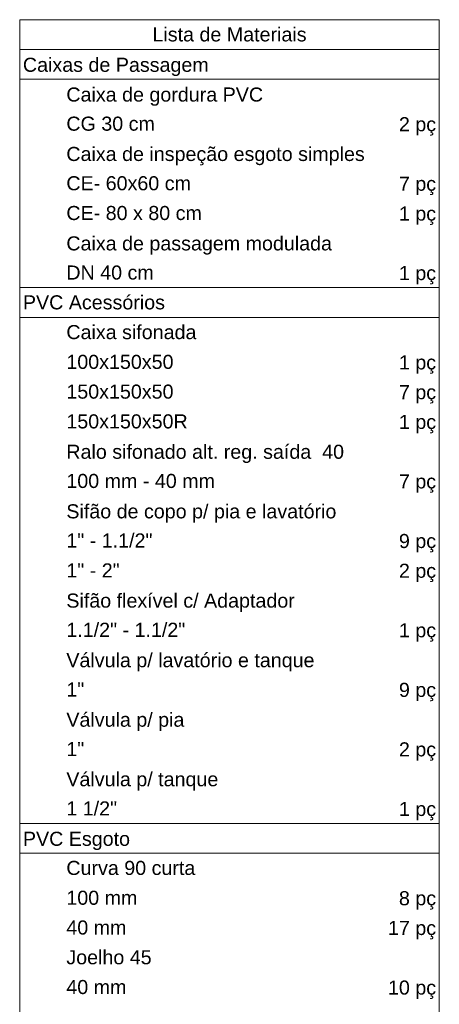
# Model space of a CAD drawing. Header units: millimetres. Extents: x 53 to 3943, y 29 to 3483.
# Tile 51 of 52: x 3924 to 3930, y 3467 to 3482. Entities that reach past the tile are written whole.
import ezdxf

# ---------------------------------------------------------------- set-up
doc = ezdxf.new("R2010")
doc.units = ezdxf.units.MM
doc.header["$MEASUREMENT"] = 0
doc.layers.add('DI-Tabelas', color=7, linetype='Continuous', lineweight=5)
doc.styles.add('Arial', font='txt')

msp = doc.modelspace()

# ---------------------------------------------------------------- linework, layer by layer
at = {"layer": 'DI-Tabelas'}
for p, q in [((3923.718, 3482.035), (3923.718, 3482.5)), ((3923.718, 3482.5), (3930.275, 3482.5)), ((3930.275, 3482.5), (3930.275, 3482.035)), ((3930.275, 3482.035), (3923.718, 3482.035)), ((3923.718, 3481.569), (3923.718, 3482.035)), ((3930.275, 3482.035), (3930.275, 3481.569)), ((3930.275, 3481.569), (3923.718, 3481.569)), ((3923.718, 3481.104), (3923.718, 3481.569)), ((3930.275, 3481.569), (3930.275, 3481.104)), ((3923.718, 3480.639), (3923.718, 3481.104)), ((3930.275, 3481.104), (3930.275, 3480.639)), ((3923.718, 3480.174), (3923.718, 3480.639)), ((3930.275, 3480.639), (3930.275, 3480.174)), ((3923.718, 3479.709), (3923.718, 3480.174)), ((3930.275, 3480.174), (3930.275, 3479.709)), ((3923.718, 3479.243), (3923.718, 3479.709)), ((3930.275, 3479.709), (3930.275, 3479.243)), ((3923.718, 3478.778), (3923.718, 3479.243)), ((3930.275, 3479.243), (3930.275, 3478.778)), ((3923.718, 3478.313), (3923.718, 3478.778)), ((3930.275, 3478.778), (3930.275, 3478.313)), ((3924.397, 3478.313), (3923.718, 3478.313)), ((3923.718, 3477.848), (3923.718, 3478.313)), ((3927.481, 3478.313), (3924.397, 3478.313)), ((3930.275, 3478.313), (3927.481, 3478.313)), ((3930.275, 3478.313), (3930.275, 3477.848)), ((3930.275, 3477.848), (3923.718, 3477.848)), ((3923.718, 3477.383), (3923.718, 3477.848)), ((3930.275, 3477.848), (3930.275, 3477.383)), ((3923.718, 3476.917), (3923.718, 3477.383)), ((3930.275, 3477.383), (3930.275, 3476.917)), ((3923.718, 3476.452), (3923.718, 3476.917)), ((3930.275, 3476.917), (3930.275, 3476.452)), ((3923.718, 3475.987), (3923.718, 3476.452)), ((3930.275, 3476.452), (3930.275, 3475.987)), ((3923.718, 3475.522), (3923.718, 3475.987)), ((3930.275, 3475.987), (3930.275, 3475.522)), ((3923.718, 3475.057), (3923.718, 3475.522)), ((3930.275, 3475.522), (3930.275, 3475.057)), ((3923.718, 3474.591), (3923.718, 3475.057)), ((3930.275, 3475.057), (3930.275, 3474.591)), ((3923.718, 3474.126), (3923.718, 3474.591)), ((3930.275, 3474.591), (3930.275, 3474.126)), ((3923.718, 3473.661), (3923.718, 3474.126)), ((3930.275, 3474.126), (3930.275, 3473.661)), ((3923.718, 3473.196), (3923.718, 3473.661)), ((3930.275, 3473.661), (3930.275, 3473.196)), ((3923.718, 3472.731), (3923.718, 3473.196)), ((3930.275, 3473.196), (3930.275, 3472.731)), ((3923.718, 3472.265), (3923.718, 3472.731)), ((3930.275, 3472.731), (3930.275, 3472.265)), ((3923.718, 3471.8), (3923.718, 3472.265)), ((3930.275, 3472.265), (3930.275, 3471.8)), ((3923.718, 3471.335), (3923.718, 3471.8)), ((3930.275, 3471.8), (3930.275, 3471.335)), ((3923.718, 3470.87), (3923.718, 3471.335)), ((3930.275, 3471.335), (3930.275, 3470.87)), ((3923.718, 3470.405), (3923.718, 3470.87)), ((3930.275, 3470.87), (3930.275, 3470.405)), ((3923.718, 3469.939), (3923.718, 3470.405)), ((3930.275, 3470.405), (3930.275, 3469.939)), ((3924.397, 3469.939), (3923.718, 3469.939)), ((3923.718, 3469.474), (3923.718, 3469.939)), ((3927.481, 3469.939), (3924.397, 3469.939)), ((3930.275, 3469.939), (3927.481, 3469.939)), ((3930.275, 3469.939), (3930.275, 3469.474)), ((3930.275, 3469.474), (3923.718, 3469.474)), ((3923.718, 3469.009), (3923.718, 3469.474)), ((3930.275, 3469.474), (3930.275, 3469.009)), ((3923.718, 3468.544), (3923.718, 3469.009)), ((3930.275, 3469.009), (3930.275, 3468.544)), ((3923.718, 3468.079), (3923.718, 3468.544)), ((3930.275, 3468.544), (3930.275, 3468.079)), ((3923.718, 3467.613), (3923.718, 3468.079)), ((3930.275, 3468.079), (3930.275, 3467.613)), ((3923.718, 3467.148), (3923.718, 3467.613)), ((3930.275, 3467.613), (3930.275, 3467.148)), ((3923.718, 3466.683), (3923.718, 3467.148)), ((3930.275, 3467.148), (3930.275, 3466.683))]:
    msp.add_line(p, q, dxfattribs=at)

# ---------------------------------------------------------------- texts
at = {"layer": 'DI-Tabelas', "char_height": 0.22, "line_spacing_factor": 0.6, "style": 'Arial'}
for s, insert, width, attachment_point in [('Lista de Materiais', (3926.997, 3482.157), 4.70215, 8), ('Caixas de Passagem', (3923.768, 3481.619), 5.66953, 7), ('Caixa de gordura PVC', (3924.447, 3481.154), 6.00322, 7), ('CG 30 cm', (3924.447, 3480.762), 2.70059, 7), ('2 pç', (3930.225, 3480.689), 1.13408, 9), ('Caixa de inspeção esgoto simples', (3924.447, 3480.224), 9.10518, 7), ('CE- 60x60 cm', (3924.447, 3479.831), 3.80127, 7), ('7 pç', (3930.225, 3479.759), 1.13408, 9), ('CE- 80 x 80 cm', (3924.447, 3479.366), 4.13467, 7), ('1 pç', (3930.225, 3479.293), 1.13408, 9), ('Caixa de passagem modulada', (3924.447, 3478.828), 8.10498, 7), ('DN 40 cm', (3924.447, 3478.436), 2.66719, 7), ('1 pç', (3930.225, 3478.363), 1.13408, 9), ('PVC Acessórios', (3923.768, 3477.97), 4.33477, 7), ('Caixa sifonada', (3924.447, 3477.505), 3.96914, 7), ('100x150x50', (3924.447, 3477.04), 3.26953, 7), ('1 pç', (3930.225, 3476.967), 1.13408, 9), ('150x150x50', (3924.447, 3476.575), 3.26953, 7), ('7 pç', (3930.225, 3476.502), 1.13408, 9), ('150x150x50R', (3924.447, 3476.11), 3.70283, 7), ('1 pç', (3930.225, 3476.037), 1.13408, 9), ('Ralo sifonado alt. reg. saída  40', (3924.447, 3475.572), 8.47207, 7), ('100 mm - 40 mm', (3924.447, 3475.179), 4.53428, 7), ('7 pç', (3930.225, 3475.107), 1.13408, 9), ('Sifão de copo p/ pia e lavatório', (3924.447, 3474.641), 8.23887, 7), ('1" - 1.1/2"', (3924.447, 3474.249), 2.62734, 7), ('9 pç', (3930.225, 3474.176), 1.13408, 9), ('1" - 2"', (3924.447, 3473.784), 1.62656, 7), ('2 pç', (3930.225, 3473.711), 1.13408, 9), ('Sifão flexível c/ Adaptador', (3924.447, 3473.246), 6.97061, 7), ('1.1/2" - 1.1/2"', (3924.447, 3472.853), 3.62812, 7), ('1 pç', (3930.225, 3472.781), 1.13408, 9), ('Válvula p/ lavatório e tanque', (3924.447, 3472.315), 7.57178, 7), ('1"', (3924.447, 3471.923), 0.54668, 7), ('9 pç', (3930.225, 3471.85), 1.13408, 9), ('Válvula p/ pia', (3924.447, 3471.385), 3.60234, 7), ('1"', (3924.447, 3470.992), 0.54668, 7), ('2 pç', (3930.225, 3470.92), 1.13408, 9), ('Válvula p/ tanque', (3924.447, 3470.455), 4.63682, 7), ('1 1/2"', (3924.447, 3470.062), 1.54746, 7), ('1 pç', (3930.225, 3469.989), 1.13408, 9), ('PVC Esgoto', (3923.768, 3469.524), 3.26836, 7), ('Curva 90 curta', (3924.447, 3469.132), 3.93516, 7), ('100 mm', (3924.447, 3468.666), 2.16738, 7), ('8 pç', (3930.225, 3468.594), 1.13408, 9), ('40 mm', (3924.447, 3468.201), 1.83369, 7), ('17 pç', (3930.225, 3468.129), 1.46777, 9), ('Joelho 45', (3924.447, 3467.736), 2.60215, 7), ('40 mm', (3924.447, 3467.271), 1.83369, 7), ('10 pç', (3930.225, 3467.198), 1.46777, 9)]:
    msp.add_mtext(s, dxfattribs=dict(at, insert=insert, width=width, attachment_point=attachment_point))

doc.saveas('drawing.dxf')
